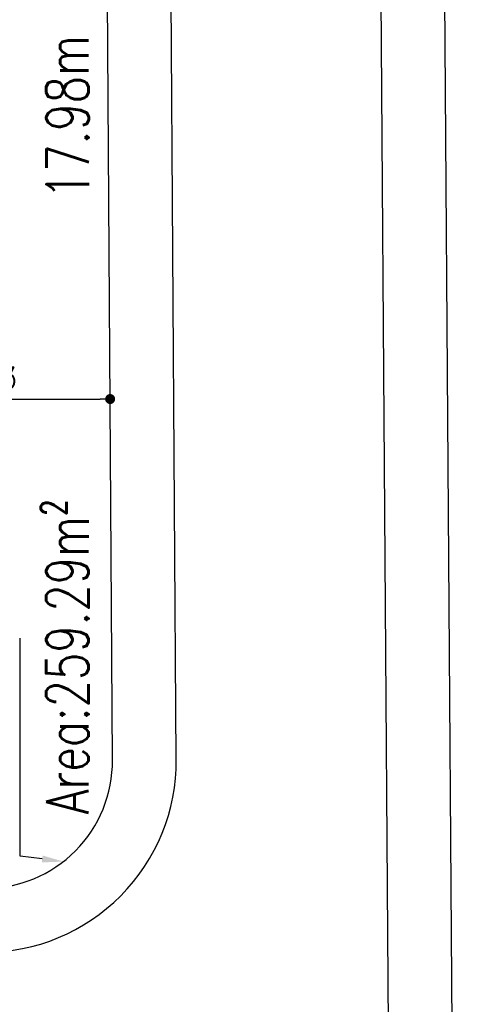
# Model space of a CAD drawing. Header units: millimetres. Extents: x 301 to 1479, y 491 to 1341.
# Tile 240 of 256: x 490 to 501, y 626 to 649. Entities that reach past the tile are written whole.
import ezdxf
from ezdxf import colors
from ezdxf.entities.mleader import LeaderData, LeaderLine
from ezdxf.math import Vec2, Vec3

# ---------------------------------------------------------------- set-up
doc = ezdxf.new("R2010")
doc.units = ezdxf.units.MM
doc.header["$LTSCALE"] = 1.5
doc.header["$MEASUREMENT"] = 0
for name, color, linetype in [('DIM', 6, 'Continuous'), ('ROAD', 8, 'Continuous'), ('TEXT', 7, 'Continuous')]:
    doc.layers.add(name, color=color, linetype=linetype)
doc.styles.add('RS1', font='romans.shx', dxfattribs={"width": 0.75, "height": 0.5})
doc.styles.add('RS2', font='romans.shx', dxfattribs={"width": 0.75, "height": 1})
doc.dimstyles.new('Souillac5', dxfattribs={"dimscale": 0.5, "dimtxt": 0.5, "dimasz": 0.47, "dimexe": 0, "dimexo": 1, "dimgap": 0.5, "dimtad": 1, "dimzin": 0, "dimdsep": 46, "dimtxsty": 'RS1', "dimblk": 'DOT', "dimcen": 3, "dimse1": 1, "dimse2": 1, "dimclrd": 6, "dimclre": 6, "dimclrt": 7, "dimaunit": 1, "dimadec": 0, "dimazin": 0, "dimtfac": 1, "dimtofl": 0, "dimtmove": 1, "dimatfit": 3, "dimfxl": 1, "dimtolj": 1, "dimtzin": 0, "dimlwe": -1, "dimarcsym": 0})

# ---------------------------------------------------------------- blocks, each defined once
blk = doc.blocks.new('_DOT')
at = {"color": 0, "linetype": 'ByBlock'}
blk.add_line((-0.5, 0), (-1, 0), dxfattribs=at)
at = {"color": 0, "linetype": 'ByBlock', "const_width": 0.5}
blk.add_lwpolyline([(-0.25, 0, 1), (0.25, 0, 1)], format="xyb", close=True, dxfattribs=at)
blk = doc.blocks.new('*D169')
at = {"layer": 'DEFPOINTS', "color": 0, "transparency": 16777216}
for p in [(486.788, 640.269), (492.322, 640.269), (492.322, 640.225)]:
    blk.add_point(p, dxfattribs=at)
at = {"layer": 'DIM', "color": 6, "lineweight": -2, "transparency": 16777216}
blk.add_line((487.023, 640.269), (492.087, 640.269), dxfattribs=at)
at = {"layer": 'DIM', "color": 6, "lineweight": -2, "transparency": 16777216, "xscale": 0.235, "yscale": 0.235, "zscale": 0.235, "rotation": 180}
blk.add_blockref('_DOT', (486.788, 640.269), dxfattribs=at)
at = {"layer": 'DIM', "color": 6, "lineweight": -2, "transparency": 16777216, "xscale": 0.235, "yscale": 0.235, "zscale": 0.235}
blk.add_blockref('_DOT', (492.322, 640.269), dxfattribs=at)
at = {"layer": 'DIM', "color": 7, "transparency": 16777216, "insert": (489.555, 640.769), "char_height": 0.5, "attachment_point": 5, "style": 'RS1'}
blk.add_mtext('\\A1;5.53', dxfattribs=at)

msp = doc.modelspace()

# ---------------------------------------------------------------- linework, layer by layer
at = {"layer": 'ROAD', "linetype": 'Continuous'}
for p, q in [((499.8521, 697.5749), (500.6256, 586.9697)), ((498.4833, 678.8106), (499.1257, 586.9592)), ((492.3779, 631.7889), (492.1387, 667.7889)), ((493.8779, 631.7989), (493.6386, 667.7989))]:
    msp.add_line(p, q, dxfattribs=at)
at = {"layer": 'ROAD'}
for radius in [4.5, 3]:
    msp.add_arc((489.378, 631.769), radius, 270, 0.38081, dxfattribs=at)

# ---------------------------------------------------------------- texts
at = {"layer": 'TEXT', "style": 'RS2', "width": 0.75}
for s, rotation, p in [('17.98m', 90.23787, (491.827, 644.9677)), ('Area:259.29m²', 89.98956, (491.816, 630.516))]:
    msp.add_text(s, height=1, rotation=rotation, dxfattribs=at).set_placement(p)

# ---------------------------------------------------------------- dimensions: what is measured, and where the dimension line sits
at = {"layer": 'DIM'}
dim = msp.add_linear_dim(base=(492.3219, 640.269), p1=(486.7876, 640.269), p2=(492.3219, 640.2249), dimstyle='Souillac5', dxfattribs=at)
dim.commit()
dim.dimension.update_dxf_attribs({"geometry": '*D169', "text_midpoint": (489.5547, 640.769)})

# ---------------------------------------------------------------- leaders
ml = msp.add_multileader_mtext('Standard', dxfattribs=at)
ml.set_content('', color=256)
ml.set_leader_properties()
ml.build(insert=Vec2(0, 0))
ml.multileader.update_dxf_attribs({"dogleg_length": 0.36, "arrow_head_size": 0.5})
ctx = ml.context
ctx.base_point, ctx.char_height, ctx.arrow_head_size, ctx.landing_gap_size, ctx.plane_origin, ctx.plane_x_axis, ctx.plane_y_axis = Vec3(490.2067, 634.8307), 0.18, 0.5, 0.09, Vec3(491.2218, 629.4025), Vec3(0, -1), Vec3(1, 0)
ctx.text_align_type = 2
notes = []
notes.append((ctx, [(0, (1, 1, 0), (490.2067, 629.5263), (0, 1), 5.1245, [(0, [(491.2218, 629.4025)], 0, [])])]))
ctx.mtext.insert, ctx.mtext.text_direction, ctx.mtext.rotation, ctx.mtext.alignment, ctx.mtext.flow_direction = Vec3(490.2967, 634.7407), Vec3(0, -1), 4.712389, 3, 5
for ctx, leaders in notes:
    for number, flags, end, landing, length, lines in leaders:
        leader = LeaderData()
        leader.index, (leader.has_last_leader_line, leader.has_dogleg_vector, leader.attachment_direction) = number, flags
        leader.last_leader_point, leader.dogleg_vector, leader.dogleg_length = Vec3(end), Vec3(landing), length
        for number, points, colour, breaks in lines:
            line = LeaderLine()
            line.index, line.vertices, line.color, line.breaks = number, Vec3.list(points), colors.encode_raw_color(colour), breaks
            leader.lines.append(line)
        ctx.leaders.append(leader)

doc.saveas('drawing.dxf')
